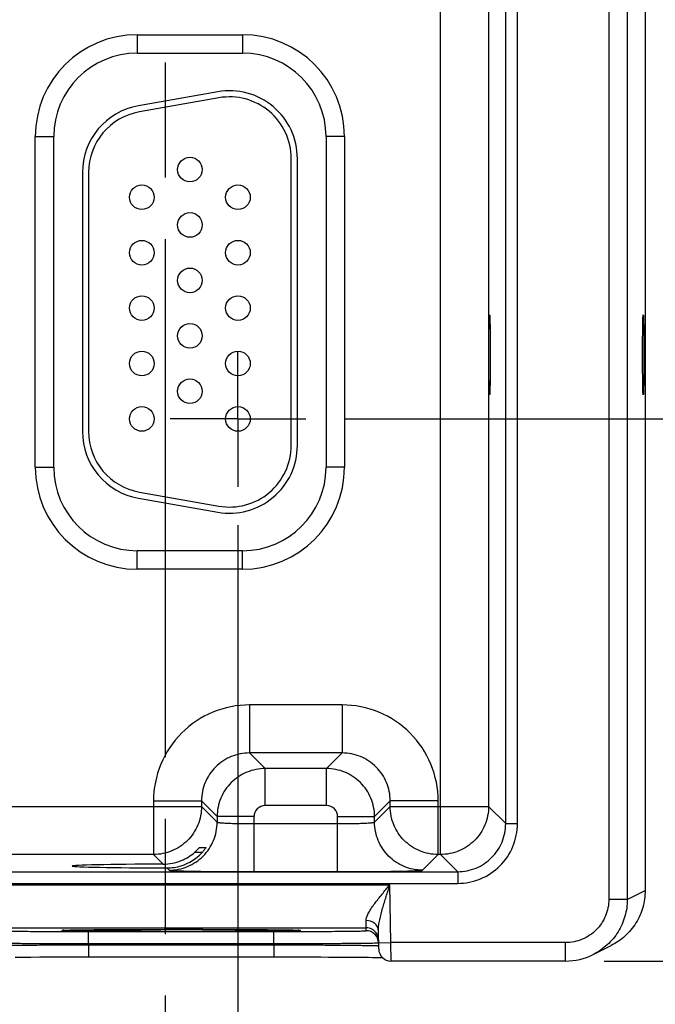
# Model space of a CAD drawing. Header units: inches. Extents: x 0 to 34, y 0 to 22.
# Tile 58 of 68: x 23.4 to 24.4, y 14 to 15.6. Entities that reach past the tile are written whole.
import ezdxf

# ---------------------------------------------------------------- set-up
doc = ezdxf.new("R2010")
doc.units = ezdxf.units.IN
doc.header["$LTSCALE"] = 1.87
doc.header["$MEASUREMENT"] = 0
doc.linetypes.add('CENTER', pattern=[0.6, 0.375, -0.075, 0.075, -0.075])
doc.linetypes.add('PHANTOM', pattern=[0.8, 0.45, -0.05, 0.1, -0.05, 0.1, -0.05])
doc.layers.get('0').update_dxf_attribs({"linetype": 'CONTINUOUS'})
for name, color, linetype in [('02___PRT_ALL_AXES', 7, 'CONTINUOUS'), ('DEFAULT_3', 7, 'PHANTOM'), ('DIMENSIONS', 7, 'CONTINUOUS')]:
    doc.layers.add(name, color=color, linetype=linetype)
doc.styles.get("Standard").update_dxf_attribs({"font": 'txt', "width": 0.8})
doc.dimstyles.new('DIMSTYLE_1', dxfattribs={"dimtxt": 0.125, "dimasz": 0.18, "dimexe": 0.18, "dimexo": 0.0625, "dimgap": 0.09, "dimtad": 0, "dimtih": 1, "dimtoh": 1, "dimzin": 4, "dimdsep": 46, "dimtxsty": 'STANDARD', "dimblk": '_FILLED', "dimblk1": '_FILLED', "dimblk2": '_FILLED', "dimcen": 0.09, "dimadec": 0, "dimazin": 0, "dimtp": 0.01, "dimtm": 0.01, "dimtfac": 1, "dimtofl": 0, "dimtmove": 0, "dimatfit": 3, "dimldrblk": '_FILLED', "dimfxl": 1, "dimtolj": 1, "dimtzin": 4, "dimarcsym": 0})

# ---------------------------------------------------------------- blocks, each defined once
blk = doc.blocks.new('_FILLED')
at = {"color": 0, "linetype": 'BYBLOCK'}
blk.add_solid([(0, 0), (-1, 0.1736), (-1, -0.1736)], dxfattribs=at)
blk = doc.blocks.new('*D13')
at = {"layer": 'DIMENSIONS', "color": 2, "linetype": 'CONTINUOUS'}
for p, q in [((24.0104, 16.1467), (25.9366, 16.1467)), ((25.8116, 16.1467), (25.8116, 15.5917)), ((25.8116, 14.1114), (25.8116, 15.3417)), ((24.3589, 14.1114), (25.9366, 14.1114))]:
    blk.add_line(p, q, dxfattribs=at)
at = {"layer": 'DIMENSIONS', "color": 2, "linetype": 'CONTINUOUS', "xscale": 0.18, "yscale": 0.18, "zscale": 0.18}
for p, rotation in [((25.8116, 16.1467), 90), ((25.8116, 14.1114), 270)]:
    blk.add_blockref('_FILLED', p, dxfattribs=dict(at, rotation=rotation))
at = {"layer": 'DIMENSIONS', "color": 2, "linetype": 'CONTINUOUS', "insert": (25.8116, 15.5292), "char_height": 0.125, "width": 1.325, "attachment_point": 2, "line_spacing_factor": 0.9}
blk.add_mtext('2.035{\\Ftxt.shx;\\W1.000000;\\H0.125000; }[51.69]', dxfattribs=at)
blk = doc.blocks.new('*D14')
at = {"layer": 'DIMENSIONS', "color": 2, "linetype": 'CONTINUOUS'}
for p, q in [((25.0616, 14.9917), (25.0616, 15.3517)), ((23.9369, 14.9917), (25.1866, 14.9917)), ((24.3589, 14.1114), (25.1866, 14.1114)), ((25.0616, 14.1114), (25.0616, 13.7156)), ((25.0616, 13.7156), (25.1791, 13.7156))]:
    blk.add_line(p, q, dxfattribs=at)
at = {"layer": 'DIMENSIONS', "color": 2, "linetype": 'CONTINUOUS', "xscale": 0.18, "yscale": 0.18, "zscale": 0.18}
for p, rotation in [((25.0616, 14.9917), 270), ((25.0616, 14.1114), 90)]:
    blk.add_blockref('_FILLED', p, dxfattribs=dict(at, rotation=rotation))
at = {"layer": 'DIMENSIONS', "color": 2, "linetype": 'CONTINUOUS', "insert": (25.2416, 13.7781), "char_height": 0.125, "width": 1.225, "attachment_point": 1, "line_spacing_factor": 0.9}
blk.add_mtext('.880{\\Ftxt.shx;\\W1.000000;\\H0.125000; }[22.36]', dxfattribs=at)
blk = doc.blocks.new('*D15')
at = {"layer": 'DIMENSIONS', "color": 2, "linetype": 'CONTINUOUS'}
for p, q in [((22.8344, 14.8192), (22.8344, 12.9355)), ((23.7644, 14.8192), (23.7644, 12.9355)), ((22.8344, 13.0605), (22.4437, 13.0605)), ((23.7644, 13.0605), (24.1244, 13.0605))]:
    blk.add_line(p, q, dxfattribs=at)
at = {"layer": 'DIMENSIONS', "color": 2, "linetype": 'CONTINUOUS', "xscale": 0.18, "yscale": 0.18, "zscale": 0.18}
blk.add_blockref('_FILLED', (22.8344, 13.0605), dxfattribs=at)
at = {"layer": 'DIMENSIONS', "color": 2, "linetype": 'CONTINUOUS', "xscale": 0.18, "yscale": 0.18, "zscale": 0.18, "rotation": 180}
blk.add_blockref('_FILLED', (23.7644, 13.0605), dxfattribs=at)
at = {"layer": 'DIMENSIONS', "color": 2, "linetype": 'CONTINUOUS', "insert": (22.3812, 13.123), "char_height": 0.125, "width": 1.525, "attachment_point": 3, "line_spacing_factor": 0.9}
blk.add_mtext('3X .930{\\Ftxt.shx;\\W1.000000;\\H0.125000; }[23.62]', dxfattribs=at)

msp = doc.modelspace()

# ---------------------------------------------------------------- linework, layer by layer
at = {"color": 7, "linetype": 'CONTINUOUS'}
for p, q in [((24.3665, 17.4799), (24.3665, 14.2114)), ((24.3964, 17.4799), (24.3964, 14.2114)), ((24.4254, 17.4654), (24.4254, 14.2259)), ((24.0933, 14.2843), (24.0933, 17.407)), ((24.1991, 14.3345), (24.1991, 17.3569)), ((24.2181, 14.3345), (24.2181, 17.3569)), ((24.1713, 17.329), (24.1713, 14.3623)), ((23.6009, 15.6157), (23.7719, 15.6157)), ((23.6009, 15.6157), (23.6009, 15.5857)), ((23.7719, 15.6157), (23.7719, 15.5857)), ((23.6009, 15.5857), (23.7719, 15.5857)), ((23.7318, 15.523), (23.6028, 15.5002)), ((23.7335, 15.5131), (23.6045, 15.4904)), ((23.4354, 15.4502), (23.4654, 15.4502)), ((23.4354, 14.9132), (23.4354, 15.4502)), ((23.4654, 14.9132), (23.4654, 15.4502)), ((23.9374, 15.4502), (23.9074, 15.4502)), ((23.9074, 15.4502), (23.9074, 14.9132)), ((23.9374, 15.4502), (23.9374, 14.9132)), ((23.8509, 14.9487), (23.8509, 15.4147)), ((23.8609, 14.9487), (23.8609, 15.4147)), ((23.5119, 15.3919), (23.5119, 14.9714)), ((23.5219, 15.3919), (23.5219, 14.9714)), ((23.4354, 14.9132), (23.4654, 14.9132)), ((23.9374, 14.9132), (23.9074, 14.9132)), ((23.6045, 14.8729), (23.7335, 14.8502)), ((23.6028, 14.8631), (23.7318, 14.8403)), ((23.7719, 14.7776), (23.6009, 14.7776)), ((23.6009, 14.7476), (23.6009, 14.7776)), ((23.7719, 14.7476), (23.7719, 14.7776)), ((23.7719, 14.7476), (23.6009, 14.7476)), ((23.9336, 14.5273), (23.7833, 14.5273)), ((23.7833, 14.5273), (23.7833, 14.4493)), ((23.9336, 14.5273), (23.9336, 14.4493)), ((23.9336, 14.4493), (23.7833, 14.4493)), ((23.7833, 14.4493), (23.8086, 14.4239)), ((23.9336, 14.4493), (23.9082, 14.4239)), ((23.9082, 14.4239), (23.8086, 14.4239)), ((23.8086, 14.3639), (23.8086, 14.4239)), ((23.9082, 14.3639), (23.9082, 14.4239)), ((23.0816, 14.3623), (23.7053, 14.3623)), ((23.6273, 14.3713), (23.7053, 14.3713)), ((23.6273, 14.3713), (23.6273, 14.2843)), ((23.7053, 14.3713), (23.7306, 14.3459)), ((23.7053, 14.3713), (23.7053, 14.3623)), ((23.7053, 14.3623), (23.7306, 14.3369)), ((23.9082, 14.3639), (23.8086, 14.3639)), ((24.0116, 14.3713), (23.9862, 14.3459)), ((23.9862, 14.3369), (24.0116, 14.3623)), ((24.0895, 14.3713), (24.0116, 14.3713)), ((24.0116, 14.3623), (24.0116, 14.3713)), ((24.0116, 14.3623), (24.1713, 14.3623)), ((24.0895, 14.2843), (24.0895, 14.3713)), ((24.1713, 14.3623), (24.1991, 14.3345)), ((23.7906, 14.3459), (23.7306, 14.3459)), ((23.7306, 14.3459), (23.7306, 14.3369)), ((23.7906, 14.2566), (23.7906, 14.3459)), ((23.9262, 14.3459), (23.9862, 14.3459)), ((23.9262, 14.2566), (23.9262, 14.3459)), ((23.9862, 14.3369), (23.9862, 14.3459)), ((23.7906, 14.3346), (23.9262, 14.3346)), ((24.1991, 14.3345), (24.2181, 14.3345)), ((23.6989, 14.2924), (23.702, 14.2955)), ((23.702, 14.2955), (23.7123, 14.2955)), ((23.6273, 14.2843), (23.1595, 14.2843)), ((23.6273, 14.2843), (23.6429, 14.2687)), ((23.694, 14.2878), (23.6989, 14.2924)), ((23.7056, 14.2878), (23.694, 14.2878)), ((24.0642, 14.2589), (24.0895, 14.2843)), ((24.0933, 14.2843), (24.0895, 14.2843)), ((24.0933, 14.2843), (24.1211, 14.2565)), ((20.4509, 14.2565), (24.1211, 14.2565)), ((23.649, 14.2626), (23.6527, 14.2589)), ((23.7906, 14.2566), (23.9262, 14.2566)), ((24.1211, 14.2565), (24.1211, 14.2375)), ((20.4509, 14.2375), (24.1211, 14.2375)), ((23.3337, 14.2353), (24.0111, 14.2353)), ((24.0127, 14.1414), (24.0111, 14.2353)), ((24.3964, 14.2114), (24.4254, 14.2259)), ((24.3964, 14.2114), (24.3665, 14.2114)), ((23.9727, 14.1653), (23.9724, 14.1771)), ((23.3722, 14.1653), (23.9727, 14.1653)), ((23.4829, 14.1615), (23.4845, 14.1616)), ((23.4845, 14.1616), (23.4866, 14.1616)), ((23.4866, 14.1616), (23.4891, 14.1617)), ((23.4891, 14.1617), (23.4921, 14.1618)), ((23.4921, 14.1618), (23.4955, 14.1619)), ((23.4955, 14.1619), (23.4995, 14.1619)), ((23.4995, 14.1619), (23.5039, 14.162)), ((23.5039, 14.162), (23.509, 14.1621)), ((23.509, 14.1621), (23.5145, 14.1622)), ((23.5145, 14.1622), (23.5207, 14.1622)), ((23.5207, 14.1622), (23.5274, 14.1623)), ((23.522, 14.1593), (23.8228, 14.1593)), ((23.522, 14.1397), (23.522, 14.1593)), ((23.5274, 14.1623), (23.5348, 14.1624)), ((23.5348, 14.1624), (23.5427, 14.1624)), ((23.5427, 14.1624), (23.5512, 14.1625)), ((23.5512, 14.1625), (23.5604, 14.1626)), ((23.5604, 14.1626), (23.5701, 14.1626)), ((23.5701, 14.1626), (23.5803, 14.1627)), ((23.5803, 14.1627), (23.5911, 14.1627)), ((23.5911, 14.1627), (23.6024, 14.1628)), ((23.6024, 14.1628), (23.6142, 14.1628)), ((23.6142, 14.1628), (23.6264, 14.1628)), ((23.6264, 14.1628), (23.639, 14.1628)), ((23.639, 14.1628), (23.6519, 14.1629)), ((23.6519, 14.1629), (23.6651, 14.1629)), ((23.6651, 14.1629), (23.6797, 14.1629)), ((23.6696, 14.1629), (23.6724, 14.1629)), ((23.6724, 14.1629), (23.6753, 14.1629)), ((23.6797, 14.1629), (23.6934, 14.1629)), ((23.6934, 14.1629), (23.7068, 14.1628)), ((23.7068, 14.1628), (23.7199, 14.1628)), ((23.7199, 14.1628), (23.7325, 14.1628)), ((23.7325, 14.1628), (23.7446, 14.1627)), ((23.7446, 14.1627), (23.7562, 14.1627)), ((23.7562, 14.1627), (23.7673, 14.1627)), ((23.7673, 14.1627), (23.7778, 14.1626)), ((23.7778, 14.1626), (23.7876, 14.1625)), ((23.7876, 14.1625), (23.7969, 14.1625)), ((23.7969, 14.1625), (23.8055, 14.1624)), ((23.8055, 14.1624), (23.8135, 14.1623)), ((23.8135, 14.1623), (23.8208, 14.1623)), ((23.8208, 14.1623), (23.8275, 14.1622)), ((23.8228, 14.1397), (23.8228, 14.1593)), ((23.8275, 14.1622), (23.8335, 14.1621)), ((23.8335, 14.1621), (23.839, 14.162)), ((23.839, 14.162), (23.8439, 14.162)), ((23.8439, 14.162), (23.8481, 14.1619)), ((23.8481, 14.1619), (23.8519, 14.1618)), ((23.8519, 14.1618), (23.8551, 14.1617)), ((23.8551, 14.1617), (23.8577, 14.1617)), ((23.8577, 14.1617), (23.8599, 14.1616)), ((23.9727, 14.1606), (23.9727, 14.1653)), ((23.9929, 14.1311), (23.9924, 14.1608)), ((23.522, 14.1397), (23.8228, 14.1397)), ((23.522, 14.1378), (23.522, 14.1397)), ((23.522, 14.1378), (23.8228, 14.1378)), ((23.522, 14.1378), (23.522, 14.1181)), ((23.8228, 14.1378), (23.8228, 14.1397)), ((23.8228, 14.1378), (23.8228, 14.1181)), ((23.9927, 14.1411), (24.0127, 14.1414)), ((24.2964, 14.1414), (24.0127, 14.1414)), ((24.0129, 14.1114), (24.0127, 14.1414)), ((24.2964, 14.1114), (24.2964, 14.1414)), ((24.3412, 14.122), (24.3701, 14.1365)), ((23.4027, 14.1177), (23.4149, 14.1178)), ((23.4149, 14.1178), (23.4283, 14.1179)), ((23.5098, 14.1181), (23.522, 14.1181)), ((23.522, 14.1181), (23.8308, 14.1181)), ((23.8308, 14.1181), (23.8454, 14.1181)), ((23.8454, 14.1181), (23.8595, 14.1181)), ((23.8595, 14.1181), (23.8733, 14.118)), ((23.8733, 14.118), (23.8865, 14.118)), ((23.8865, 14.118), (23.8991, 14.118)), ((23.8991, 14.118), (23.9112, 14.1179)), ((23.9112, 14.1179), (23.9226, 14.1179)), ((23.9226, 14.1179), (23.9334, 14.1178)), ((23.9334, 14.1178), (23.9434, 14.1177)), ((23.9434, 14.1177), (23.9528, 14.1177)), ((23.9528, 14.1177), (23.9614, 14.1176)), ((23.9614, 14.1176), (23.9693, 14.1175)), ((23.9693, 14.1175), (23.9765, 14.1174)), ((23.9765, 14.1174), (23.983, 14.1173)), ((23.983, 14.1173), (23.9888, 14.1172)), ((23.9888, 14.1172), (23.9939, 14.1172)), ((24.2964, 14.1114), (24.0129, 14.1114))]:
    msp.add_line(p, q, dxfattribs=at)
for points in [[(23.4809, 14.1614), (23.4811, 14.1614), (23.4813, 14.1614), (23.4817, 14.1615), (23.4823, 14.1615), (23.4829, 14.1615)], [(23.8599, 14.1616), (23.8617, 14.1615), (23.8624, 14.1615), (23.8629, 14.1615), (23.8634, 14.1614), (23.8637, 14.1614), (23.8638, 14.1614)], [(23.4283, 14.1179), (23.4427, 14.118), (23.4503, 14.118), (23.4582, 14.118), (23.4663, 14.118), (23.4746, 14.1181), (23.4831, 14.1181), (23.4919, 14.1181), (23.5008, 14.1181), (23.5098, 14.1181)], [(23.9939, 14.1172), (23.9982, 14.1171), (23.9993, 14.1171)]]:
    msp.add_lwpolyline(points, dxfattribs=at)
for centre in [(23.6864, 15.3967), (23.6084, 15.3517), (23.7644, 15.3517), (23.6864, 15.3067), (23.6084, 15.2617), (23.7644, 15.2617), (23.6864, 15.2167), (23.6084, 15.1717), (23.7644, 15.1717), (23.6864, 15.1267), (23.6084, 15.0817), (23.7644, 15.0817), (23.6864, 15.0367), (23.6084, 14.9917), (23.7644, 14.9917)]:
    msp.add_circle(centre, 0.02, dxfattribs=at)
for centre, radius, start, end in [((23.6009, 15.4502), 0.1655, 90, 180), ((23.7719, 15.4502), 0.1655, 0, 90), ((23.6009, 15.4502), 0.1355, 90, 180), ((23.7719, 15.4502), 0.1355, 0, 90), ((23.7509, 15.4147), 0.11, 0, 100), ((23.7509, 15.4147), 0.1, 0, 100), ((23.6219, 15.3919), 0.11, 100, 180), ((23.6219, 15.3919), 0.1, 100, 180), ((23.6219, 14.9714), 0.11, 180, 260), ((23.6219, 14.9714), 0.1, 180, 260), ((23.7509, 14.9487), 0.11, 260, 360), ((23.7509, 14.9487), 0.1, 260, 360), ((23.6009, 14.9132), 0.1655, 180, 270), ((23.6009, 14.9132), 0.1355, 180, 270), ((23.7719, 14.9132), 0.1655, 270, 360), ((23.7719, 14.9132), 0.1355, 270, 360), ((23.8086, 14.3459), 0.018, 89.9964, 180.0036), ((23.9082, 14.3459), 0.018, 359.9964, 90.0036), ((23.6424, 14.3477), 0.0791, 292.3257, 310.7264), ((23.6492, 14.34), 0.0774, 287.4701, 316.8197), ((23.6557, 14.3339), 0.0685, 316.79, 320.6331), ((23.6426, 14.3473), 0.0786, 270.1905, 292.2745), ((23.6491, 14.3405), 0.0779, 269.9093, 287.3972), ((23.4864, 14.0662), 0.0954, 92.733, 93.3173), ((23.5215, 30.5814), 16.4221, 269.8579, 270.00185), ((23.8229, 30.9273), 16.768, 269.99963, 270.14015), ((23.8562, 14.0207), 0.141, 87.1704, 87.5324), ((23.9727, 14.1453), 0.02, 36.6015, 90.0008), ((23.9727, 14.1406), 0.02, 45.8857, 90.0057), ((23.9727, 14.1406), 0.02, 0.9949, 45.9089), ((24.0129, 14.1314), 0.02, 181.0073, 269.9949), ((24.2964, 14.2114), 0.1, 269.9961, 296.5658)]:
    msp.add_arc(centre, radius, start, end, dxfattribs=at)
for centre in [(24.1729, 15.0957), (24.4224, 15.0957)]:
    msp.add_ellipse(centre, major_axis=(0, 0.065), ratio=0.017455, dxfattribs=at)
msp.add_ellipse((23.6724, 14.2657), major_axis=(0.1771, 0), ratio=0.017455, start_param=1.73829, end_param=4.579802, dxfattribs=at)
for points, knots in [([(23.7833, 14.5273), (23.763, 14.5273), (23.722, 14.5192), (23.6701, 14.4845), (23.6354, 14.4326), (23.6273, 14.3916), (23.6273, 14.3713)], [0, 0, 0, 0, 0.24999, 0.499999, 0.750008, 1, 1, 1, 1]), ([(24.0895, 14.3713), (24.0895, 14.3916), (24.0814, 14.4326), (24.0467, 14.4845), (23.9949, 14.5192), (23.9539, 14.5273), (23.9336, 14.5273)], [0, 0, 0, 0, 0.24999, 0.499999, 0.750008, 1, 1, 1, 1]), ([(23.7833, 14.4493), (23.7731, 14.4493), (23.7526, 14.4453), (23.7267, 14.4279), (23.7093, 14.402), (23.7053, 14.3815), (23.7053, 14.3713)], [0, 0, 0, 0, 0.249981, 0.499999, 0.750017, 1, 1, 1, 1]), ([(24.0116, 14.3713), (24.0116, 14.3815), (24.0075, 14.402), (23.9902, 14.4279), (23.9642, 14.4453), (23.9437, 14.4493), (23.9336, 14.4493)], [0, 0, 0, 0, 0.249981, 0.499999, 0.750017, 1, 1, 1, 1]), ([(23.8086, 14.4239), (23.7985, 14.4239), (23.778, 14.4199), (23.7521, 14.4025), (23.7347, 14.3766), (23.7306, 14.3561), (23.7306, 14.3459)], [0, 0, 0, 0, 0.249994, 0.5, 0.750006, 1, 1, 1, 1]), ([(23.9862, 14.3459), (23.9862, 14.3561), (23.9821, 14.3766), (23.9648, 14.4025), (23.9388, 14.4199), (23.9183, 14.4239), (23.9082, 14.4239)], [0, 0, 0, 0, 0.249994, 0.5, 0.750006, 1, 1, 1, 1]), ([(23.7053, 14.3623), (23.7053, 14.3522), (23.7012, 14.3316), (23.6838, 14.3057), (23.6579, 14.2884), (23.6374, 14.2843), (23.6273, 14.2843)], [0, 0, 0, 0, 0.249996, 0.5, 0.750004, 1, 1, 1, 1]), ([(24.0895, 14.2843), (24.0794, 14.2843), (24.0589, 14.2884), (24.033, 14.3057), (24.0156, 14.3316), (24.0116, 14.3522), (24.0116, 14.3623)], [0, 0, 0, 0, 0.249996, 0.5, 0.750004, 1, 1, 1, 1]), ([(24.1713, 14.3623), (24.1713, 14.3521), (24.1672, 14.3316), (24.1498, 14.3057), (24.1239, 14.2884), (24.1034, 14.2843), (24.0933, 14.2843)], [0, 0, 0, 0, 0.249996, 0.5, 0.750004, 1, 1, 1, 1]), ([(23.6527, 14.2589), (23.6628, 14.2589), (23.6833, 14.263), (23.7092, 14.2804), (23.7266, 14.3063), (23.7306, 14.3268), (23.7306, 14.3369)], [0, 0, 0, 0, 0.249996, 0.5, 0.750004, 1, 1, 1, 1]), ([(23.7306, 14.3369), (23.7307, 14.3368), (23.7312, 14.3366), (23.7321, 14.3364), (23.7337, 14.3362), (23.7357, 14.336), (23.7382, 14.3358), (23.7426, 14.3355), (23.7491, 14.3352), (23.758, 14.3349), (23.7682, 14.3347), (23.7792, 14.3346), (23.7868, 14.3346), (23.7906, 14.3346)], [0, 0, 0, 0, 0.007465, 0.023631, 0.048802, 0.082825, 0.125435, 0.176237, 0.3005, 0.451007, 0.622132, 0.807449, 1, 1, 1, 1]), ([(23.9262, 14.3346), (23.9301, 14.3346), (23.9376, 14.3346), (23.9486, 14.3347), (23.9588, 14.3349), (23.9677, 14.3352), (23.9743, 14.3355), (23.9786, 14.3358), (23.9812, 14.336), (23.9832, 14.3362), (23.9847, 14.3364), (23.9856, 14.3366), (23.9861, 14.3368), (23.9862, 14.3369)], [0, 0, 0, 0, 0.192551, 0.377868, 0.548993, 0.6995, 0.823763, 0.874565, 0.917175, 0.951198, 0.976369, 0.992535, 1, 1, 1, 1]), ([(24.0642, 14.2589), (24.054, 14.2589), (24.0335, 14.263), (24.0076, 14.2804), (23.9903, 14.3063), (23.9862, 14.3268), (23.9862, 14.3369)], [0, 0, 0, 0, 0.249996, 0.5, 0.750004, 1, 1, 1, 1]), ([(24.1211, 14.2565), (24.1312, 14.2565), (24.1518, 14.2605), (24.1777, 14.2779), (24.195, 14.3038), (24.1991, 14.3243), (24.1991, 14.3345)], [0, 0, 0, 0, 0.249955, 0.500002, 0.750048, 1, 1, 1, 1]), ([(24.1211, 14.2375), (24.1337, 14.2375), (24.1592, 14.2425), (24.1915, 14.2641), (24.2131, 14.2963), (24.2181, 14.3219), (24.2181, 14.3345)], [0, 0, 0, 0, 0.249955, 0.500002, 0.750047, 1, 1, 1, 1]), ([(23.7123, 14.2955), (23.7123, 14.2955), (23.7122, 14.2953), (23.7121, 14.2951), (23.7117, 14.2945), (23.7111, 14.2937), (23.7101, 14.2922), (23.7092, 14.2911), (23.7087, 14.2905)], [0, 0, 0, 0, 0.018722, 0.077195, 0.170946, 0.294969, 0.613725, 1, 1, 1, 1]), ([(23.6527, 14.2589), (23.6527, 14.2589), (23.653, 14.2588), (23.6536, 14.2587), (23.6546, 14.2586), (23.6564, 14.2584), (23.6596, 14.2582), (23.6642, 14.258), (23.6701, 14.2578), (23.6771, 14.2576), (23.6852, 14.2574), (23.6978, 14.2572), (23.7157, 14.2569), (23.739, 14.2567), (23.7643, 14.2566), (23.7818, 14.2566), (23.7906, 14.2566)], [0, 0, 0, 0, 0.002192, 0.006647, 0.01341, 0.022484, 0.047493, 0.081446, 0.124045, 0.174881, 0.233491, 0.29931, 0.450066, 0.621488, 0.807123, 1, 1, 1, 1]), ([(23.9262, 14.2566), (23.9351, 14.2566), (23.9525, 14.2566), (23.9778, 14.2567), (24.0012, 14.2569), (24.019, 14.2572), (24.0317, 14.2574), (24.0397, 14.2576), (24.0467, 14.2578), (24.0526, 14.258), (24.0573, 14.2582), (24.0604, 14.2584), (24.0623, 14.2586), (24.0632, 14.2587), (24.0638, 14.2588), (24.0641, 14.2589), (24.0642, 14.2589)], [0, 0, 0, 0, 0.192877, 0.378512, 0.549934, 0.70069, 0.766509, 0.825119, 0.875955, 0.918554, 0.952507, 0.977516, 0.98659, 0.993353, 0.997808, 1, 1, 1, 1]), ([(23.9724, 14.1771), (23.9723, 14.1792), (23.9735, 14.1837), (23.9781, 14.1931), (23.9866, 14.2053), (23.9984, 14.2201), (24.0068, 14.2302), (24.0111, 14.2353)], [0, 0, 0, 0, 0.08794, 0.194393, 0.443371, 0.717018, 1, 1, 1, 1]), ([(23.9924, 14.1608), (23.9923, 14.1637), (23.9929, 14.1696), (23.9951, 14.1817), (23.9993, 14.1972), (24.005, 14.2162), (24.0091, 14.2289), (24.0111, 14.2353)], [0, 0, 0, 0, 0.110522, 0.22921, 0.479495, 0.738159, 1, 1, 1, 1]), ([(24.4254, 14.2259), (24.4254, 14.2167), (24.4229, 14.1982), (24.4116, 14.1727), (24.3938, 14.1511), (24.3784, 14.1406), (24.3701, 14.1365)], [0, 0, 0, 0, 0.250013, 0.499992, 0.749995, 1, 1, 1, 1]), ([(24.3665, 14.2114), (24.3665, 14.2023), (24.3628, 14.1839), (24.3472, 14.1606), (24.324, 14.1451), (24.3055, 14.1414), (24.2964, 14.1414)], [0, 0, 0, 0, 0.249998, 0.499999, 0.750001, 1, 1, 1, 1]), ([(24.3964, 14.2114), (24.3964, 14.2022), (24.3939, 14.1837), (24.3826, 14.1582), (24.3648, 14.1367), (24.3494, 14.1261), (24.3412, 14.122)], [0, 0, 0, 0, 0.250013, 0.5, 0.749999, 1, 1, 1, 1]), ([(23.9924, 14.1608), (23.9923, 14.163), (23.9912, 14.1675), (23.985, 14.1748), (23.9773, 14.1771), (23.9724, 14.1771)], [0, 0, 0, 0, 0.230386, 0.473819, 1, 1, 1, 1]), ([(23.3721, 14.1606), (23.3721, 14.1606), (23.3723, 14.1606), (23.3726, 14.1605), (23.3733, 14.1605), (23.3746, 14.1604), (23.3768, 14.1603), (23.3801, 14.1602), (23.3844, 14.1601), (23.3896, 14.16), (23.3957, 14.1599), (23.4054, 14.1598), (23.4193, 14.1597), (23.4379, 14.1595), (23.4587, 14.1594), (23.4732, 14.1594), (23.4808, 14.1594)], [0, 0, 0, 0, 0.00122, 0.004616, 0.010234, 0.018077, 0.040403, 0.071447, 0.111019, 0.158854, 0.21465, 0.278041, 0.42591, 0.598613, 0.791662, 1, 1, 1, 1]), ([(23.4826, 14.1608), (23.4821, 14.1609), (23.4812, 14.1609), (23.4801, 14.161), (23.4794, 14.161), (23.479, 14.1611), (23.4788, 14.1611), (23.4787, 14.1612), (23.4788, 14.1612), (23.4789, 14.1612), (23.4792, 14.1613), (23.4799, 14.1614), (23.4805, 14.1614), (23.4808, 14.1614)], [0, 0, 0, 0, 0.247831, 0.435754, 0.563581, 0.604962, 0.631428, 0.643605, 0.651277, 0.672059, 0.707625, 0.823748, 1, 1, 1, 1]), ([(23.4818, 14.1615), (23.4894, 14.1618), (23.5112, 14.1621), (23.5521, 14.1626), (23.6071, 14.1628), (23.6479, 14.1629), (23.6696, 14.1629)], [0, 0, 0, 0, 0.121697, 0.348262, 0.652965, 1, 1, 1, 1]), ([(23.6724, 14.1595), (23.6507, 14.1595), (23.6099, 14.1596), (23.5546, 14.1598), (23.513, 14.1602), (23.4906, 14.1605), (23.4826, 14.1608)], [0, 0, 0, 0, 0.342607, 0.645536, 0.873545, 1, 1, 1, 1]), ([(23.863, 14.1609), (23.86, 14.1607), (23.8523, 14.1605), (23.8301, 14.1601), (23.7915, 14.1598), (23.7357, 14.1595), (23.6944, 14.1595), (23.6724, 14.1595)], [0, 0, 0, 0, 0.046678, 0.122088, 0.349176, 0.653975, 1, 1, 1, 1]), ([(23.6753, 14.1629), (23.6967, 14.1629), (23.737, 14.1628), (23.7915, 14.1626), (23.8324, 14.1621), (23.8544, 14.1619), (23.8623, 14.1615)], [0, 0, 0, 0, 0.343592, 0.646411, 0.873903, 1, 1, 1, 1]), ([(23.8632, 14.1615), (23.8642, 14.1614), (23.8681, 14.1612), (23.864, 14.1609), (23.863, 14.1609)], [0, 0, 0, 0, 0.482007, 1, 1, 1, 1]), ([(23.8639, 14.1594), (23.8715, 14.1594), (23.886, 14.1594), (23.9069, 14.1595), (23.9255, 14.1597), (23.9394, 14.1598), (23.9491, 14.1599), (23.9552, 14.16), (23.9604, 14.1601), (23.9647, 14.1602), (23.968, 14.1603), (23.9703, 14.1604), (23.9715, 14.1605), (23.9722, 14.1605), (23.9725, 14.1606), (23.9727, 14.1606), (23.9727, 14.1606)], [0, 0, 0, 0, 0.208299, 0.401332, 0.574036, 0.721916, 0.785314, 0.841118, 0.88896, 0.928539, 0.959589, 0.981919, 0.989764, 0.995383, 0.99878, 1, 1, 1, 1]), ([(23.352, 14.1361), (23.352, 14.1362), (23.3524, 14.1361), (23.3529, 14.1363), (23.354, 14.1363), (23.3554, 14.1364), (23.3572, 14.1364), (23.3605, 14.1365), (23.3655, 14.1366), (23.3726, 14.1368), (23.3811, 14.1369), (23.391, 14.137), (23.4022, 14.1371), (23.4145, 14.1372), (23.4329, 14.1374), (23.4578, 14.1375), (23.4893, 14.1377), (23.511, 14.1377), (23.522, 14.1378)], [0, 0, 0, 0, 0.001269, 0.004903, 0.010925, 0.019326, 0.030087, 0.043182, 0.076253, 0.118218, 0.168677, 0.227144, 0.293052, 0.365771, 0.444594, 0.617472, 0.805012, 1, 1, 1, 1]), ([(23.3521, 14.141), (23.3521, 14.1409), (23.3525, 14.141), (23.353, 14.1408), (23.3541, 14.1409), (23.3555, 14.1408), (23.3573, 14.1407), (23.3605, 14.1407), (23.3655, 14.1406), (23.3726, 14.1405), (23.3812, 14.1404), (23.3911, 14.1403), (23.4022, 14.1402), (23.4146, 14.1401), (23.4329, 14.14), (23.4578, 14.1399), (23.4893, 14.1398), (23.511, 14.1397), (23.522, 14.1397)], [0, 0, 0, 0, 0.001233, 0.004848, 0.010853, 0.01924, 0.02999, 0.043074, 0.076122, 0.118068, 0.168511, 0.226962, 0.292864, 0.365576, 0.444404, 0.617311, 0.80491, 1, 1, 1, 1]), ([(23.8228, 14.1397), (23.8338, 14.1397), (23.8555, 14.1398), (23.887, 14.1399), (23.9119, 14.14), (23.9303, 14.1401), (23.9426, 14.1402), (23.9537, 14.1403), (23.9637, 14.1404), (23.9722, 14.1405), (23.9793, 14.1406), (23.9843, 14.1407), (23.9875, 14.1407), (23.9893, 14.1408), (23.9907, 14.1409), (23.9918, 14.1408), (23.9923, 14.141), (23.9927, 14.1409), (23.9927, 14.141)], [0, 0, 0, 0, 0.195089, 0.382689, 0.555595, 0.634424, 0.707135, 0.773037, 0.831488, 0.881932, 0.923878, 0.956926, 0.97001, 0.98076, 0.989147, 0.995152, 0.998767, 1, 1, 1, 1]), ([(23.8228, 14.1378), (23.8339, 14.1377), (23.8555, 14.1377), (23.887, 14.1375), (23.9119, 14.1374), (23.9303, 14.1372), (23.9426, 14.1371), (23.9538, 14.137), (23.9637, 14.1369), (23.9723, 14.1368), (23.9794, 14.1366), (23.9844, 14.1365), (23.9876, 14.1364), (23.9894, 14.1364), (23.9908, 14.1363), (23.9919, 14.1363), (23.9924, 14.1361), (23.9928, 14.1362), (23.9928, 14.1361)], [0, 0, 0, 0, 0.194988, 0.382527, 0.555404, 0.634228, 0.706947, 0.772855, 0.831322, 0.881781, 0.923747, 0.956817, 0.969913, 0.980674, 0.989075, 0.995097, 0.998731, 1, 1, 1, 1])]:
    msp.add_open_spline(points, degree=3, knots=knots, dxfattribs=at)
msp.add_open_spline([(23.9927, 14.1457), (23.9926, 14.1497), (23.9911, 14.154), (23.9887, 14.1572)], degree=3, dxfattribs=at)
at = {"layer": '02___PRT_ALL_AXES', "color": 7, "linetype": 'CENTER'}
for q in [(23.7644, 15.1017), (23.6544, 14.9917), (23.8744, 14.9917), (23.7644, 14.8817)]:
    msp.add_line((23.7644, 14.9917), q, dxfattribs=at)
at = {"layer": 'DEFAULT_3', "color": 7, "linetype": 'PHANTOM'}
msp.add_line((23.6464, 19.8302), (23.6464, 11.5605), dxfattribs=at)

# ---------------------------------------------------------------- dimensions: what is measured, and where the dimension line sits
at = {"layer": 'DIMENSIONS', "color": 2, "linetype": 'CONTINUOUS'}
for base, p2, picture, middle in [((25.8116, 16.1467), (24.0104, 16.1467), '*D13', (25.6616, 15.4667)), ((25.0616, 14.9917), (23.9369, 14.9917), '*D14', (25.8541, 13.7156))]:
    dim = msp.add_linear_dim(base=base, p1=(24.3589, 14.1114), p2=p2, angle=90, dimstyle='DIMSTYLE_1', dxfattribs=at)
    dim.commit()
    dim.dimension.update_dxf_attribs({"geometry": picture, "text_midpoint": middle, "dimtype": 160})
dim = msp.add_linear_dim(base=(22.8344, 13.0605), p1=(23.7644, 14.8192), p2=(22.8344, 14.8192), angle=180, text='3X <>', dimstyle='DIMSTYLE_1', dxfattribs=at)
dim.commit()
dim.dimension.update_dxf_attribs({"geometry": '*D15', "text_midpoint": (21.4187, 13.0605), "dimtype": 160})

doc.saveas('drawing.dxf')
